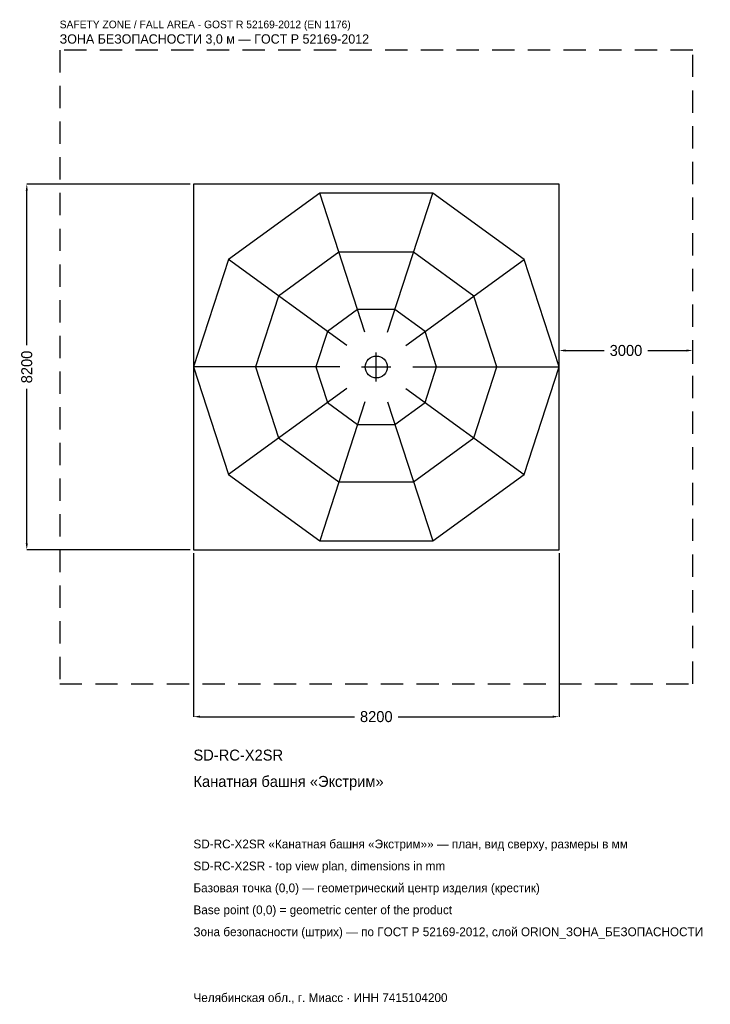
# Model space of a CAD drawing. Header units: metres. Extents: x -7997 to 7491, y -14285 to 7784.
import ezdxf

# ---------------------------------------------------------------- set-up
doc = ezdxf.new("R2010")
doc.units = ezdxf.units.M
doc.linetypes.add('DASHED', pattern=[800, 500, -300])
for name, color, linetype in [('ORION_ДАННЫЕ', 3, 'Continuous'), ('ORION_ЗОНА_БЕЗОПАСНОСТИ', 1, 'Continuous'), ('ORION_КОНТУР', 7, 'Continuous'), ('ORION_РАЗМЕРЫ', 8, 'Continuous')]:
    doc.layers.add(name, color=color, linetype=linetype)
doc.dimstyles.new('ORION', dxfattribs={"dimtxt": 246, "dimasz": 147.6, "dimexe": 1.25, "dimexo": 73.8, "dimtad": 1, "dimdec": 0, "dimcen": 2.5, "dimazin": 3, "dimtfac": 1, "dimtmove": 0, "dimatfit": 3, "dimarcsym": 0})

# ---------------------------------------------------------------- blocks, each defined once
blk = doc.blocks.new('_CLOSEDFILLED')
at = {"color": 0, "linetype": 'BYBLOCK'}
blk.add_solid([(-1, 0.16), (0, 0), (-1, -0.16)], dxfattribs=at)
blk = doc.blocks.new('*D1')
for p, q in [((-4100, -4173.8), (-4100, -7838)), ((4100, -4173.8), (4100, -7838)), ((-3952.4, -7838), (-492, -7838)), ((492, -7838), (3952.4, -7838))]:
    blk.add_line(p, q)
at = {"layer": 'Defpoints'}
for p in [(-4100, -4100), (4100, -4100), (-4100, -7838)]:
    blk.add_point(p, dxfattribs=at)
at = {"layer": 'ORION_РАЗМЕРЫ', "xscale": 147.6, "yscale": 147.6, "rotation": 180}
blk.add_blockref('_CLOSEDFILLED', (-4100, -7838), dxfattribs=at)
at = {"layer": 'ORION_РАЗМЕРЫ', "xscale": 147.6, "yscale": 147.6}
blk.add_blockref('_CLOSEDFILLED', (4100, -7838), dxfattribs=at)
at = {"layer": 'ORION_РАЗМЕРЫ', "insert": (0, -7838), "char_height": 246, "attachment_point": 5}
blk.add_mtext('8200', dxfattribs=at)
blk = doc.blocks.new('*D2')
for p, q in [((-4173.8, 4100), (-7838, 4100)), ((-7838, 492), (-7838, 3952.4)), ((-7838, -3952.4), (-7838, -492)), ((-4173.8, -4100), (-7838, -4100))]:
    blk.add_line(p, q)
at = {"layer": 'Defpoints'}
for p in [(-4100, 4100), (-7838, -4100), (-4100, -4100)]:
    blk.add_point(p, dxfattribs=at)
at = {"layer": 'ORION_РАЗМЕРЫ', "xscale": 147.6, "yscale": 147.6}
for p, rotation in [((-7838, 4100), 90), ((-7838, -4100), 270)]:
    blk.add_blockref('_CLOSEDFILLED', p, dxfattribs=dict(at, rotation=rotation))
at = {"layer": 'ORION_РАЗМЕРЫ', "insert": (-7838, 0), "char_height": 246, "attachment_point": 5, "rotation": 90}
blk.add_mtext('8200', dxfattribs=at)
blk = doc.blocks.new('*D3')
for p, q in [((4100, 73.8), (4100, 369)), ((4247.6, 369), (5108, 369)), ((6092, 369), (6952.4, 369)), ((7100, 73.8), (7100, 369))]:
    blk.add_line(p, q)
at = {"layer": 'Defpoints'}
for p in [(4100, 369), (4100, 0), (7100, 0)]:
    blk.add_point(p, dxfattribs=at)
at = {"layer": 'ORION_РАЗМЕРЫ', "xscale": 147.6, "yscale": 147.6, "rotation": 180}
blk.add_blockref('_CLOSEDFILLED', (4100, 369), dxfattribs=at)
at = {"layer": 'ORION_РАЗМЕРЫ', "xscale": 147.6, "yscale": 147.6}
blk.add_blockref('_CLOSEDFILLED', (7100, 369), dxfattribs=at)
at = {"layer": 'ORION_РАЗМЕРЫ', "insert": (5600, 369), "char_height": 246, "attachment_point": 5}
blk.add_mtext('3000', dxfattribs=at)
blk = doc.blocks.new('ОРИОН SD-RC-X2SR Канатная башня Экстрим')
at = {"layer": 'ORION_ЗОНА_БЕЗОПАСНОСТИ', "linetype": 'DASHED'}
blk.add_lwpolyline([(-7100, -7100), (7100, -7100), (7100, 7100), (-7100, 7100)], close=True, dxfattribs=at)
at = {"layer": 'ORION_КОНТУР'}
for p, q in [((-253.4, 779.9), (-1267, 3899.3)), ((253.4, 779.9), (1267, 3899.3)), ((-663.4, 482), (-3317, 2409.9)), ((663.4, 482), (3317, 2409.9)), ((-820, 0), (-4100, 0)), ((820, 0), (4100, 0)), ((-663.4, -482), (-3317, -2409.9)), ((663.4, -482), (3317, -2409.9)), ((-253.4, -779.9), (-1267, -3899.3)), ((253.4, -779.9), (1267, -3899.3))]:
    blk.add_line(p, q, dxfattribs=at)
for points in [[(-4100, -4100), (4100, -4100), (4100, 4100), (-4100, 4100)], [(4100, 0), (3317, 2409.9), (1267, 3899.3), (-1267, 3899.3), (-3317, 2409.9), (-4100, 0), (-3317, -2409.9), (-1267, -3899.3), (1267, -3899.3), (3317, -2409.9)], [(2706, 0), (2189.2, 1590.5), (836.2, 2573.6), (-836.2, 2573.6), (-2189.2, 1590.5), (-2706, 0), (-2189.2, -1590.5), (-836.2, -2573.6), (836.2, -2573.6), (2189.2, -1590.5)], [(1353, 0), (1094.6, 795.3), (418.1, 1286.8), (-418.1, 1286.8), (-1094.6, 795.3), (-1353, 0), (-1094.6, -795.3), (-418.1, -1286.8), (418.1, -1286.8), (1094.6, -795.3)]]:
    blk.add_lwpolyline(points, close=True, dxfattribs=at)
blk.add_circle((0, 0), 246, dxfattribs=at)
at = {"layer": 'ORION_РАЗМЕРЫ'}
for p, q in [((0, -328), (0, 328)), ((-328, 0), (328, 0))]:
    blk.add_line(p, q, dxfattribs=at)
at = {"layer": 'ORION_ДАННЫЕ'}
for tag, p in [('АРТИКУЛ', (-4100, -8822)), ('НАИМЕНОВАНИЕ', (-4100, -9412.4))]:
    blk.add_attdef(tag, p, '', height=246, dxfattribs=at)
at = {"layer": 'ORION_ДАННЫЕ', "flags": 1}
for tag, p in [('ПРОИЗВОДИТЕЛЬ', (-4100, -10002.8)), ('ТЕЛЕФОН', (-4100, -10593.2)), ('САЙТ', (-4100, -11774)), ('АДРЕС', (-4100, -12364.4)), ('РЕКВИЗИТЫ', (-4100, -12954.8)), ('ГАБАРИТЫ', (-4100, -13545.2)), ('ЗОНА_БЕЗОПАСНОСТИ', (-4100, -14135.6))]:
    blk.add_attdef(tag, p, '', height=246, dxfattribs=at)
at = {"layer": 'ORION_ЗОНА_БЕЗОПАСНОСТИ', "color": 1}
for s, height, p in [('SAFETY ZONE / FALL AREA - GOST R 52169-2012 (EN 1176)', 172.2, (-7100, 7592)), ('ЗОНА БЕЗОПАСНОСТИ 3,0 м — ГОСТ Р 52169-2012', 209.1, (-7100, 7247.6))]:
    blk.add_text(s, height=height, dxfattribs=at).set_placement(p)
at = {"layer": 'ORION_РАЗМЕРЫ'}
dim = blk.add_linear_dim(base=(-7838, -4100), p1=(-4100, -4100), p2=(-4100, 4100), angle=90, dimstyle='ORION', dxfattribs=at)
dim.commit()
dim.dimension.update_dxf_attribs({"geometry": '*D2', "text_midpoint": (-7838, 0)})
for base, p1, p2, picture, middle in [((4100, 369), (4100, 0), (7100, 0), '*D3', (5600, 369)), ((-4100, -7838), (-4100, -4100), (4100, -4100), '*D1', (0, -7838))]:
    dim = blk.add_linear_dim(base=base, p1=p1, p2=p2, dimstyle='ORION', dxfattribs=at)
    dim.commit()
    dim.dimension.update_dxf_attribs({"geometry": picture, "text_midpoint": middle})

msp = doc.modelspace()

# ---------------------------------------------------------------- block references
msp.add_blockref('ОРИОН SD-RC-X2SR Канатная башня Экстрим', (0, 0)).add_auto_attribs({'АРТИКУЛ': 'SD-RC-X2SR', 'НАИМЕНОВАНИЕ': 'Канатная башня «Экстрим»'})

# ---------------------------------------------------------------- texts
at = {"layer": 'ORION_ДАННЫЕ', "color": 3}
for s, p in [('SD-RC-X2SR «Канатная башня «Экстрим»» — план, вид сверху, размеры в мм', (-4100, -10790)), ('SD-RC-X2SR - top view plan, dimensions in mm', (-4100, -11282)), ('Челябинская обл., г. Миасс · ИНН 7415104200', (-4100, -14234))]:
    msp.add_text(s, height=196.8, dxfattribs=at).set_placement(p)
at = {"layer": 'ORION_ДАННЫЕ', "color": 7}
for s, p in [('Базовая точка (0,0) — геометрический центр изделия (крестик)', (-4100, -11774)), ('Base point (0,0) = geometric center of the product', (-4100, -12266))]:
    msp.add_text(s, height=196.8, dxfattribs=at).set_placement(p)
at = {"layer": 'ORION_ДАННЫЕ', "color": 1}
msp.add_text('Зона безопасности (штрих) — по ГОСТ Р 52169-2012, слой ORION_ЗОНА_БЕЗОПАСНОСТИ', height=196.8, dxfattribs=at).set_placement((-4100, -12758))

doc.saveas('drawing.dxf')
